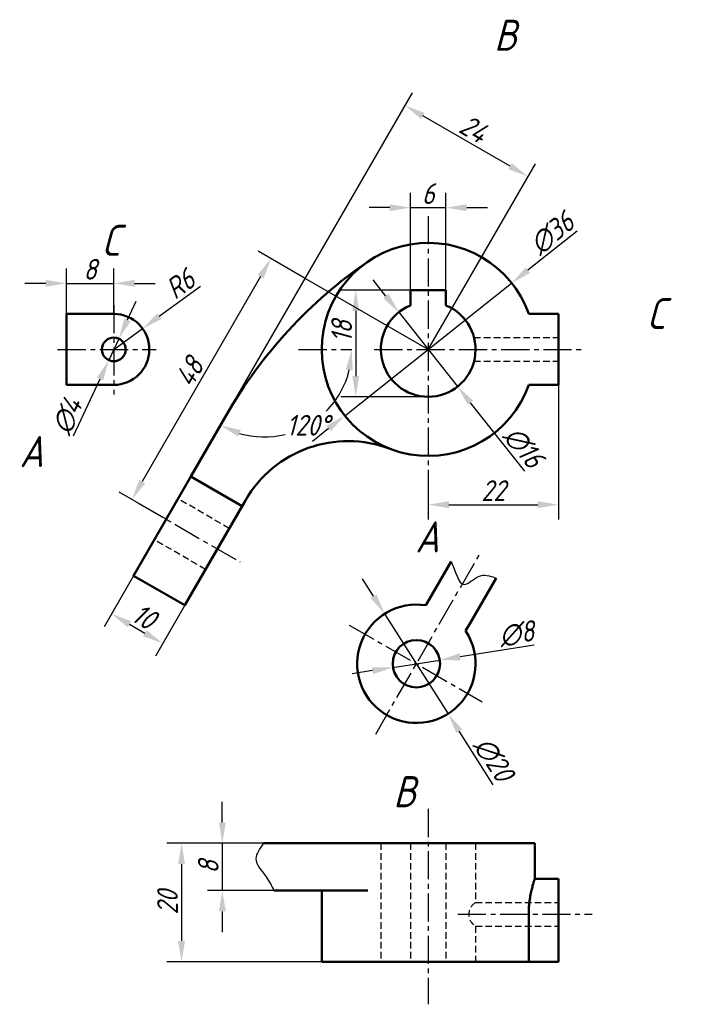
# Model space of a CAD drawing. Header units: millimetres. Extents: x 1094 to 1318, y 118 to 451.
import ezdxf

# ---------------------------------------------------------------- set-up
doc = ezdxf.new("R2010")
doc.units = ezdxf.units.MM
doc.header["$LTSCALE"] = 0.5
doc.header["$PDSIZE"] = 5
doc.linetypes.add('CENTER2', pattern=[28.575, 19.05, -3.175, 3.175, -3.175])
doc.linetypes.add('DASHED2', pattern=[9.525, 6.35, -3.175])
doc.layers.add('尺寸文字层', color=7, linetype='Continuous')
doc.layers.add('细实线层', color=7, linetype='Continuous')
for name, color, linetype, lineweight in [('点画线层', 3, 'CENTER2', 25), ('粗实线层', 7, 'Continuous', 50), ('虚线层', 2, 'DASHED2', 25)]:
    doc.layers.add(name, color=color, linetype=linetype, lineweight=lineweight)
doc.styles.add('工程斜体', font='gbeitc.shx', dxfattribs={"bigfont": 'gbcbig.shx'})
doc.dimstyles.new('gb-35', dxfattribs={"dimscale": 2, "dimtxt": 3.5, "dimasz": 3.5, "dimexe": 2.5, "dimexo": 0, "dimtad": 1, "dimlfac": 0.5, "dimtxsty": '工程斜体', "dimcen": 0, "dimadec": 0, "dimazin": 0, "dimtfac": 1, "dimtmove": 0, "dimatfit": 3, "dimfxl": 0, "dimarcsym": 0})

# ---------------------------------------------------------------- blocks, each defined once
blk = doc.blocks.new('*D26')
at = {"layer": 'Defpoints', "color": 0}
for p in [(1132.95, 263.07), (1150.27, 253.07), (1142.83, 240.18)]:
    blk.add_point(p, dxfattribs=at)
at = {"layer": '尺寸文字层', "color": 0, "lineweight": -2}
for p, q in [((1132.95, 263.07), (1123.01, 245.85)), ((1150.27, 253.07), (1140.33, 235.85)), ((1131.57, 246.68), (1136.77, 243.68))]:
    blk.add_line(p, q, dxfattribs=at)
at = {"layer": '尺寸文字层', "color": 0}
for points in [[(1132.15, 247.69), (1130.99, 245.67), (1125.51, 250.18)], [(1137.35, 244.69), (1136.18, 242.67), (1142.83, 240.18)]]:
    blk.add_solid(points, dxfattribs=at)
at = {"layer": '尺寸文字层', "color": 0, "insert": (1136.54, 249.29), "char_height": 7, "attachment_point": 5, "rotation": 330, "style": '工程斜体'}
blk.add_mtext('10', dxfattribs=at)
blk = doc.blocks.new('*D27')
at = {"layer": 'Defpoints', "color": 0}
for p in [(1126.28, 361.85), (1110.28, 351.53), (1126.28, 351.53)]:
    blk.add_point(p, dxfattribs=at)
at = {"layer": '尺寸文字层', "color": 0, "lineweight": -2}
for p, q in [((1110.28, 351.53), (1110.28, 366.85)), ((1126.28, 351.53), (1126.28, 366.85)), ((1103.28, 361.85), (1096.28, 361.85)), ((1110.28, 361.85), (1126.28, 361.85)), ((1133.28, 361.85), (1140.28, 361.85))]:
    blk.add_line(p, q, dxfattribs=at)
at = {"layer": '尺寸文字层', "color": 0}
for points in [[(1103.28, 363.02), (1103.28, 360.69), (1110.28, 361.85)], [(1133.28, 363.02), (1133.28, 360.69), (1126.28, 361.85)]]:
    blk.add_solid(points, dxfattribs=at)
at = {"layer": '尺寸文字层', "color": 0, "insert": (1118.28, 366.6), "char_height": 7, "attachment_point": 5, "style": '工程斜体'}
blk.add_mtext('8', dxfattribs=at)
blk = doc.blocks.new('*D28')
at = {"layer": 'Defpoints', "color": 0}
for p in [(1238.52, 387.42), (1226.52, 359.53), (1238.52, 359.53)]:
    blk.add_point(p, dxfattribs=at)
at = {"layer": '尺寸文字层', "color": 0, "lineweight": -2}
for p, q in [((1226.52, 359.53), (1226.52, 392.42)), ((1238.52, 359.53), (1238.52, 392.42)), ((1219.52, 387.42), (1212.52, 387.42)), ((1226.52, 387.42), (1238.52, 387.42)), ((1245.52, 387.42), (1252.52, 387.42))]:
    blk.add_line(p, q, dxfattribs=at)
at = {"layer": '尺寸文字层', "color": 0}
for points in [[(1219.52, 388.58), (1219.52, 386.25), (1226.52, 387.42)], [(1245.52, 388.58), (1245.52, 386.25), (1238.52, 387.42)]]:
    blk.add_solid(points, dxfattribs=at)
at = {"layer": '尺寸文字层', "color": 0, "insert": (1232.52, 392.17), "char_height": 7, "attachment_point": 5, "style": '工程斜体'}
blk.add_mtext('6', dxfattribs=at)
blk = doc.blocks.new('*D29')
at = {"layer": 'Defpoints', "color": 0}
for p in [(1276.52, 327.53), (1232.52, 295.46), (1276.52, 287.06)]:
    blk.add_point(p, dxfattribs=at)
at = {"layer": '尺寸文字层', "color": 0, "lineweight": -2}
for p, q in [((1276.52, 327.53), (1276.52, 282.06)), ((1232.52, 295.46), (1232.52, 282.06)), ((1239.52, 287.06), (1269.52, 287.06))]:
    blk.add_line(p, q, dxfattribs=at)
at = {"layer": '尺寸文字层', "color": 0}
for points in [[(1239.52, 288.23), (1239.52, 285.9), (1232.52, 287.06)], [(1269.52, 288.23), (1269.52, 285.9), (1276.52, 287.06)]]:
    blk.add_solid(points, dxfattribs=at)
at = {"layer": '尺寸文字层', "color": 0, "insert": (1254.52, 291.81), "char_height": 7, "attachment_point": 5, "style": '工程斜体'}
blk.add_mtext('22', dxfattribs=at)
blk = doc.blocks.new('*D30')
at = {"layer": 'Defpoints', "color": 0}
for p in [(1127.97, 343.15), (1124.59, 335.9)]:
    blk.add_point(p, dxfattribs=at)
at = {"layer": '尺寸文字层', "color": 0, "lineweight": -2}
for p, q in [((1130.92, 349.5), (1133.88, 355.84)), ((1127.97, 343.15), (1124.59, 335.9)), ((1112.65, 310.29), (1121.63, 329.56))]:
    blk.add_line(p, q, dxfattribs=at)
at = {"layer": '尺寸文字层', "color": 0}
for points in [[(1129.87, 349.99), (1131.98, 349.01), (1127.97, 343.15)], [(1120.57, 330.05), (1122.69, 329.07), (1124.59, 335.9)]]:
    blk.add_solid(points, dxfattribs=at)
at = {"layer": '尺寸文字层', "color": 0, "insert": (1110.53, 317), "char_height": 7, "attachment_point": 5, "rotation": 65.0094, "style": '工程斜体'}
blk.add_mtext('∅4', dxfattribs=at)
blk = doc.blocks.new('*D31')
at = {"layer": 'Defpoints', "color": 0}
for p in [(1135.99, 346.57), (1126.28, 339.53)]:
    blk.add_point(p, dxfattribs=at)
at = {"layer": '尺寸文字层', "color": 0, "lineweight": -2}
for p, q in [((1155.62, 360.78), (1141.66, 350.67)), ((1126.28, 339.53), (1135.99, 346.57))]:
    blk.add_line(p, q, dxfattribs=at)
at = {"layer": '尺寸文字层', "color": 0}
blk.add_solid([(1140.98, 351.62), (1142.35, 349.73), (1135.99, 346.57)], dxfattribs=at)
at = {"layer": '尺寸文字层', "color": 0, "insert": (1148.69, 361.63), "char_height": 7, "attachment_point": 5, "rotation": 35.9102, "style": '工程斜体'}
blk.add_mtext('R6', dxfattribs=at)
blk = doc.blocks.new('*D32')
at = {"layer": 'Defpoints', "color": 0}
for p in [(1236.42, 234.58), (1220.61, 232.09)]:
    blk.add_point(p, dxfattribs=at)
at = {"layer": '尺寸文字层', "color": 0, "lineweight": -2}
for p, q in [((1268.32, 239.6), (1243.33, 235.66)), ((1220.61, 232.09), (1236.42, 234.58)), ((1213.7, 231), (1206.78, 229.91))]:
    blk.add_line(p, q, dxfattribs=at)
at = {"layer": '尺寸文字层', "color": 0}
for points in [[(1243.15, 236.82), (1243.51, 234.51), (1236.42, 234.58)], [(1213.51, 232.15), (1213.88, 229.85), (1220.61, 232.09)]]:
    blk.add_solid(points, dxfattribs=at)
at = {"layer": '尺寸文字层', "color": 0, "insert": (1262.39, 243.47), "char_height": 7, "attachment_point": 5, "rotation": 8.9453, "style": '工程斜体'}
blk.add_mtext('∅8', dxfattribs=at)
blk = doc.blocks.new('*D33')
at = {"layer": 'Defpoints', "color": 0}
for p in [(1217.79, 250.21), (1239.24, 216.45)]:
    blk.add_point(p, dxfattribs=at)
at = {"layer": '尺寸文字层', "color": 0, "lineweight": -2}
for p, q in [((1214.03, 256.12), (1210.28, 262.03)), ((1217.79, 250.21), (1239.24, 216.45)), ((1254.5, 192.43), (1242.99, 210.54))]:
    blk.add_line(p, q, dxfattribs=at)
at = {"layer": '尺寸文字层', "color": 0}
for points in [[(1215.02, 256.75), (1213.05, 255.49), (1217.79, 250.21)], [(1243.98, 211.17), (1242.01, 209.92), (1239.24, 216.45)]]:
    blk.add_solid(points, dxfattribs=at)
at = {"layer": '尺寸文字层', "color": 0, "insert": (1254.64, 201.08), "char_height": 7, "attachment_point": 5, "rotation": 302.4355, "style": '工程斜体'}
blk.add_mtext('∅20', dxfattribs=at)
blk = doc.blocks.new('*D34')
at = {"layer": 'Defpoints', "color": 0}
for p in [(1176.91, 172.67), (1162.95, 156.67), (1180.38, 156.67)]:
    blk.add_point(p, dxfattribs=at)
at = {"layer": '尺寸文字层', "color": 0, "lineweight": -2}
for p, q in [((1162.95, 179.67), (1162.95, 186.67)), ((1176.91, 172.67), (1157.95, 172.67)), ((1162.95, 172.67), (1162.95, 156.67)), ((1180.38, 156.67), (1157.95, 156.67)), ((1162.95, 149.67), (1162.95, 142.67))]:
    blk.add_line(p, q, dxfattribs=at)
at = {"layer": '尺寸文字层', "color": 0}
for points in [[(1161.79, 179.67), (1164.12, 179.67), (1162.95, 172.67)], [(1161.79, 149.67), (1164.12, 149.67), (1162.95, 156.67)]]:
    blk.add_solid(points, dxfattribs=at)
at = {"layer": '尺寸文字层', "color": 0, "insert": (1158.2, 164.67), "char_height": 7, "attachment_point": 5, "rotation": 90, "style": '工程斜体'}
blk.add_mtext('8', dxfattribs=at)
blk = doc.blocks.new('*D35')
at = {"layer": 'Defpoints', "color": 0}
for p in [(1176.91, 172.67), (1149.18, 132.67), (1196.52, 132.67)]:
    blk.add_point(p, dxfattribs=at)
at = {"layer": '尺寸文字层', "color": 0, "lineweight": -2}
for p, q in [((1176.91, 172.67), (1144.18, 172.67)), ((1149.18, 165.67), (1149.18, 139.67)), ((1196.52, 132.67), (1144.18, 132.67))]:
    blk.add_line(p, q, dxfattribs=at)
at = {"layer": '尺寸文字层', "color": 0}
for points in [[(1148.01, 165.67), (1150.34, 165.67), (1149.18, 172.67)], [(1148.01, 139.67), (1150.34, 139.67), (1149.18, 132.67)]]:
    blk.add_solid(points, dxfattribs=at)
at = {"layer": '尺寸文字层', "color": 0, "insert": (1144.43, 152.67), "char_height": 7, "attachment_point": 5, "rotation": 90, "style": '工程斜体'}
blk.add_mtext('20', dxfattribs=at)
blk = doc.blocks.new('*D25')
at = {"layer": 'Defpoints', "color": 0}
for p in [(1224.67, 421.92), (1190.95, 363.53), (1232.52, 339.53)]:
    blk.add_point(p, dxfattribs=at)
at = {"layer": '尺寸文字层', "color": 0, "lineweight": -2}
for p, q in [((1190.95, 363.53), (1227.17, 426.25)), ((1260.17, 401.42), (1230.73, 418.42)), ((1232.52, 339.53), (1268.74, 402.25))]:
    blk.add_line(p, q, dxfattribs=at)
at = {"layer": '尺寸文字层', "color": 0}
for points in [[(1231.31, 419.43), (1230.14, 417.41), (1224.67, 421.92)], [(1260.76, 402.43), (1259.59, 400.41), (1266.24, 397.92)]]:
    blk.add_solid(points, dxfattribs=at)
at = {"layer": '尺寸文字层', "color": 0, "insert": (1247.83, 414.04), "char_height": 7, "attachment_point": 5, "rotation": 330, "style": '工程斜体'}
blk.add_mtext('24', dxfattribs=at)
blk = doc.blocks.new('*D36')
at = {"layer": 'Defpoints', "color": 0}
for p in [(1190.95, 363.53), (1132.41, 288.82), (1143.97, 282.15)]:
    blk.add_point(p, dxfattribs=at)
at = {"layer": '尺寸文字层', "color": 0, "lineweight": -2}
for p, q in [((1190.95, 363.53), (1175.06, 372.7)), ((1175.89, 364.14), (1135.91, 294.88)), ((1143.97, 282.15), (1128.08, 291.32))]:
    blk.add_line(p, q, dxfattribs=at)
at = {"layer": '尺寸文字层', "color": 0}
for points in [[(1174.88, 364.72), (1176.9, 363.56), (1179.39, 370.2)], [(1134.9, 295.46), (1136.92, 294.3), (1132.41, 288.82)]]:
    blk.add_solid(points, dxfattribs=at)
at = {"layer": '尺寸文字层', "color": 0, "insert": (1151.79, 331.89), "char_height": 7, "attachment_point": 5, "rotation": 60, "style": '工程斜体'}
blk.add_mtext('48', dxfattribs=at)
blk = doc.blocks.new('*D37')
at = {"layer": 'Defpoints', "color": 0}
for p in [(1260.71, 361.92), (1204.33, 317.14)]:
    blk.add_point(p, dxfattribs=at)
at = {"layer": '尺寸文字层', "color": 0, "lineweight": -2}
for p, q in [((1282.88, 379.53), (1266.2, 366.27)), ((1204.33, 317.14), (1260.71, 361.92)), ((1198.85, 312.79), (1193.37, 308.43))]:
    blk.add_line(p, q, dxfattribs=at)
at = {"layer": '尺寸文字层', "color": 0}
for points in [[(1265.47, 367.18), (1266.92, 365.36), (1260.71, 361.92)], [(1198.12, 313.7), (1199.57, 311.87), (1204.33, 317.14)]]:
    blk.add_solid(points, dxfattribs=at)
at = {"layer": '尺寸文字层', "color": 0, "insert": (1274.33, 378.79), "char_height": 7, "attachment_point": 5, "rotation": 38.4549, "style": '工程斜体'}
blk.add_mtext('∅36', dxfattribs=at)
blk = doc.blocks.new('*D38')
at = {"layer": 'Defpoints', "color": 0}
for p in [(1222.58, 352.07), (1242.46, 326.99)]:
    blk.add_point(p, dxfattribs=at)
at = {"layer": '尺寸文字层', "color": 0, "lineweight": -2}
for p, q in [((1218.23, 357.55), (1213.89, 363.04)), ((1222.58, 352.07), (1242.46, 326.99)), ((1265.13, 298.4), (1246.81, 321.51))]:
    blk.add_line(p, q, dxfattribs=at)
at = {"layer": '尺寸文字层', "color": 0}
for points in [[(1219.15, 358.28), (1217.32, 356.83), (1222.58, 352.07)], [(1247.72, 322.23), (1245.9, 320.78), (1242.46, 326.99)]]:
    blk.add_solid(points, dxfattribs=at)
at = {"layer": '尺寸文字层', "color": 0, "insert": (1264.77, 306.5), "char_height": 7, "attachment_point": 5, "rotation": 308.403, "style": '工程斜体'}
blk.add_mtext('∅16', dxfattribs=at)
blk = doc.blocks.new('*D39')
at = {"layer": 'Defpoints', "color": 0}
for p in [(1226.52, 359.53), (1208.03, 323.53), (1232.52, 323.53)]:
    blk.add_point(p, dxfattribs=at)
at = {"layer": '尺寸文字层', "color": 0, "lineweight": -2}
for p, q in [((1226.52, 359.53), (1203.03, 359.53)), ((1208.03, 352.53), (1208.03, 330.53)), ((1232.52, 323.53), (1203.03, 323.53))]:
    blk.add_line(p, q, dxfattribs=at)
at = {"layer": '尺寸文字层', "color": 0}
for points in [[(1206.87, 352.53), (1209.2, 352.53), (1208.03, 359.53)], [(1206.87, 330.53), (1209.2, 330.53), (1208.03, 323.53)]]:
    blk.add_solid(points, dxfattribs=at)
at = {"layer": '尺寸文字层', "color": 0, "insert": (1203.28, 345.6), "char_height": 7, "attachment_point": 5, "rotation": 90, "style": '工程斜体'}
blk.add_mtext('18', dxfattribs=at)
blk = doc.blocks.new('err')
at = {"layer": '尺寸文字层', "color": 7}
for p in [(33.69, -45.383), (122.246, 12)]:
    blk.add_line(p, (80.677, 36), dxfattribs=at)
for points in [[(131.971, 118.091, 0, 0, 0), (131.971, 111.75, 2.1, 0, 0), (131.971, 105.45, 0, 0, 0)], [(207.054, 11.34, 0, 0, 0), (199.838, 11.34, 2.1, 0, 0), (193.538, 11.34, 0, 0, 0)], [(-7.563, -26.605, 0, 0, 0), (-2.09, -29.766, 2.1, 0, 0), (3.366, -32.916, 0, 0, 0)]]:
    blk.add_lwpolyline(points, format="xyseb", dxfattribs=at)
for start, end in [(315.13416, 346.40976), (253.59024, 283.93519)]:
    blk.add_arc((66.821, 12), 29.581, start, end, dxfattribs=at)
for points in [[(94.415, 5.187), (96.732, 4.911), (96.402, 12)], [(58.004, -17.448), (58.924, -15.304), (52.03, -13.618)]]:
    blk.add_solid(points, dxfattribs=at)
at = {"layer": '点画线层', "color": 7}
for p, q in [((122.246, 57.047), (122.246, -32.067)), ((16, 26.969), (16, -3.28)), ((-3, 12), (30.356, 12)), ((78.452, 12), (96.402, 12)), ((104.027, 12), (175.522, 12)), ((24.246, -39.931), (58.752, -59.853)), ((104.523, -117.951), (139.57, -57.248)), ((95.579, -81.115), (140.438, -107.014)), ((122.246, -143.208), (122.246, -209.255)), ((132.244, -178.858), (177.678, -178.858))]:
    blk.add_line(p, q, dxfattribs=at)
at = {"layer": '粗实线层'}
for p, q in [((128.246, 32), (116.246, 32)), ((116.246, 32), (116.246, 26.832)), ((128.246, 26.832), (128.246, 32)), ((0, 24), (0, 0)), ((16, 24), (0, 24)), ((156.187, 24), (166.246, 24)), ((166.246, 24), (166.246, 0)), ((0, 0), (16, 0)), ((156.187, 0), (166.246, 0)), ((54.069, -10.087), (42.023, -30.95)), ((22.677, -64.459), (42.023, -30.95)), ((59.344, -40.95), (42.023, -30.95)), ((59.344, -40.95), (60.474, -38.992)), ((39.998, -74.459), (59.344, -40.95)), ((122.554, -72.494), (129.945, -59.694)), ((22.677, -64.459), (39.998, -74.459)), ((136.411, -80.494), (145.198, -65.274)), ((121.424, -74.452), (122.554, -72.494)), ((134.893, -83.124), (136.411, -80.494)), ((101.812, -154.858), (66.638, -154.858)), ((158.246, -154.858), (101.812, -154.858)), ((158.246, -166.858), (158.246, -154.858)), ((166.246, -166.858), (158.246, -166.858)), ((166.246, -166.858), (166.246, -178.858)), ((101.812, -170.858), (70.106, -170.858)), ((86.246, -170.858), (86.246, -194.858)), ((156.187, -194.858), (156.187, -178.858)), ((166.246, -178.858), (166.246, -194.858)), ((156.187, -194.858), (86.246, -194.858)), ((156.187, -194.858), (166.246, -194.858))]:
    blk.add_line(p, q, dxfattribs=at)
for centre, radius in [((16, 12), 4), ((118.238, -94.197), 8)]:
    blk.add_circle(centre, radius, dxfattribs=at)
for centre, radius, start, end in [((122.246, 12), 36, 19.47122, 340.52878), ((192.633, -90.087), 160, 124.58538, 150), ((122.246, 12), 16, 112.02431, 67.97569), ((16, 12), 12, 270, 90), ((95.115, -58.992), 40, 69.08472, 150), ((118.238, -94.197), 20, 80.83239, 33.61731)]:
    blk.add_arc(centre, radius, start, end, dxfattribs=at)
blk.add_open_spline([(156.187, -178.858), (156.187, -178.067), (156.215, -177.284), (156.295, -176.121), (156.329, -175.733), (156.407, -174.977), (156.451, -174.608), (156.596, -173.524), (156.713, -172.83), (156.965, -171.525), (157.098, -170.924), (157.365, -169.824), (157.5, -169.32), (157.744, -168.452), (157.855, -168.083), (157.996, -167.63), (158.039, -167.495), (158.113, -167.264), (158.144, -167.168), (158.22, -166.937), (158.246, -166.858), (158.246, -166.858)], degree=3, knots=[0, 0, 0, 0, 0.125, 0.125, 0.1875, 0.1875, 0.25, 0.25, 0.375, 0.375, 0.5, 0.5, 0.625, 0.625, 0.75, 0.75, 0.8125, 0.8125, 0.875, 0.875, 1, 1, 1, 1], dxfattribs=at)
at = {"layer": '细实线层', "color": 7}
for points, knots in [([(129.945, -59.694), (131.516, -62.506), (132.913, -70.512), (139.578, -63.216), (142.995, -64.53), (145.198, -65.274)], [20.5810463, 20.5810463, 20.5810463, 20.5810463, 29.3128124, 34.7685163, 41.1638395, 41.1638395, 41.1638395, 41.1638395]), ([(66.638, -154.858), (65.327, -156.63), (62.541, -160.499), (67.047, -165.166), (69.423, -169.237), (70.106, -170.858)], [13.5694838, 13.5694838, 13.5694838, 13.5694838, 19.4163064, 26.3802826, 30.9641636, 30.9641636, 30.9641636, 30.9641636])]:
    blk.add_open_spline(points, degree=3, knots=knots, dxfattribs=at)
at = {"layer": '虚线层', "color": 7, "ltscale": 0.7}
for p, q in [((137.738, 16), (166.246, 16)), ((137.738, 8), (166.246, 8)), ((55.011, -48.455), (37.69, -38.455)), ((47.011, -62.312), (29.69, -52.312)), ((106.246, -154.858), (106.246, -194.858)), ((116.246, -154.858), (116.246, -194.858)), ((128.246, -154.858), (128.246, -194.858)), ((138.246, -154.858), (138.246, -174.858)), ((138.236, -174.858), (166.246, -174.858)), ((138.236, -182.858), (166.246, -182.858)), ((138.246, -182.858), (138.246, -194.858))]:
    blk.add_line(p, q, dxfattribs=at)
blk.add_arc((140.545, -178.864), 4.608, 120.07609, 240.07609, dxfattribs=at)
at = {"layer": '尺寸文字层', "color": 7, "style": '工程斜体'}
for s, p in [('B', (144.5, 112.893)), ('C', (11.744, 43.602)), ('C', (195.993, 18.887)), ('A', (-15.842, -27.751)), ('A', (117.885, -56.589)), ('B', (110.423, -142.665))]:
    blk.add_text(s, height=10.5, dxfattribs=at).set_placement(p)
at = {"layer": '尺寸文字层', "color": 7, "insert": (81.611, -13.618), "char_height": 7, "attachment_point": 5, "style": '工程斜体'}
blk.add_mtext('120°', dxfattribs=at)
at = {"layer": '尺寸文字层', "color": 7}
for p1, p2, distance, picture, middle in [((122.246, 12), (80.677, 36), -67.426, '*D25', (137.55, 86.506)), ((22.677, -64.459), (39.998, -74.459), -14.887, '*D26', (26.269, -78.238))]:
    dim = blk.add_aligned_dim(p1=p1, p2=p2, distance=distance, dimstyle='gb-35', dxfattribs=at)
    dim.commit()
    dim.dimension.update_dxf_attribs({"geometry": picture, "text_midpoint": middle, "insert": (-1110.276, -327.529)})
for base, p1, p2, picture, middle in [((128.246, 59.887), (116.246, 32), (128.246, 32), '*D28', (122.246, 64.637)), ((16, 34.325), (0, 24), (16, 24), '*D27', (8, 39.075)), ((166.246, -40.466), (122.246, -32.067), (166.246, 0), '*D29', (144.246, -35.716))]:
    dim = blk.add_linear_dim(base=base, p1=p1, p2=p2, dimstyle='gb-35', dxfattribs=at)
    dim.commit()
    dim.dimension.update_dxf_attribs({"geometry": picture, "text_midpoint": middle, "insert": (-1110.276, -327.529)})
for p1, p2, picture, middle in [((94.055, -10.388), (150.438, 34.388), '*D37', (164.051, 51.265)), ((107.511, -77.317), (128.965, -111.077), '*D33', (144.36, -126.446))]:
    dim = blk.add_diameter_dim_2p(p1=p1, p2=p2, dimstyle='gb-35', dxfattribs=at)
    dim.commit()
    dim.dimension.update_dxf_attribs({"geometry": picture, "text_midpoint": middle, "insert": (-1110.276, -327.529)})
dim = blk.add_aligned_dim(p1=(80.677, 36), p2=(33.69, -45.383), distance=-13.346, text='48', dimstyle='gb-35', dxfattribs=at)
dim.commit()
dim.dimension.update_dxf_attribs({"geometry": '*D36', "text_midpoint": (41.512, 4.356), "insert": (-1110.276, -327.529)})
dim = blk.add_radius_dim(center=(16, 12), mpoint=(25.719, 19.038), dimstyle='gb-35', dxfattribs=at)
dim.commit()
dim.dimension.update_dxf_attribs({"geometry": '*D31', "text_midpoint": (38.415, 34.096), "insert": (-1110.276, -327.529)})
for p1, p2, picture, middle in [((112.307, 24.539), (132.185, -0.539), '*D38', (150.768, -23.981)), ((17.69, 15.626), (14.31, 8.374), '*D30', (4.563, -12.537)), ((110.335, -95.441), (126.14, -92.953), '*D32', (152.85, -88.749))]:
    dim = blk.add_diameter_dim_2p(p1=p1, p2=p2, dimstyle='gb-35', dxfattribs=at)
    dim.commit()
    dim.dimension.update_dxf_attribs({"geometry": picture, "text_midpoint": middle, "dimtype": 131, "insert": (-1110.276, -327.529)})
dim = blk.add_linear_dim(base=(97.757, -4), p1=(116.246, 32), p2=(122.246, -4), angle=90, dimstyle='gb-35', dxfattribs=at)
dim.commit()
dim.dimension.update_dxf_attribs({"geometry": '*D39', "text_midpoint": (97.757, 18.071), "dimtype": 128, "insert": (-1110.276, -327.529)})
for base, p2, picture, middle in [((52.679, -170.858), (70.106, -170.858), '*D34', (47.929, -162.858)), ((38.901, -194.858), (86.246, -194.858), '*D35', (34.151, -174.858))]:
    dim = blk.add_linear_dim(base=base, p1=(66.638, -154.858), p2=p2, angle=90, dimstyle='gb-35', dxfattribs=at)
    dim.commit()
    dim.dimension.update_dxf_attribs({"geometry": picture, "text_midpoint": middle, "insert": (-1110.276, -327.529)})

msp = doc.modelspace()

# ---------------------------------------------------------------- block references
at = {"layer": '虚线层', "color": 7}
msp.add_blockref('err', (1110.28, 327.53), dxfattribs=at)

doc.saveas('drawing.dxf')
